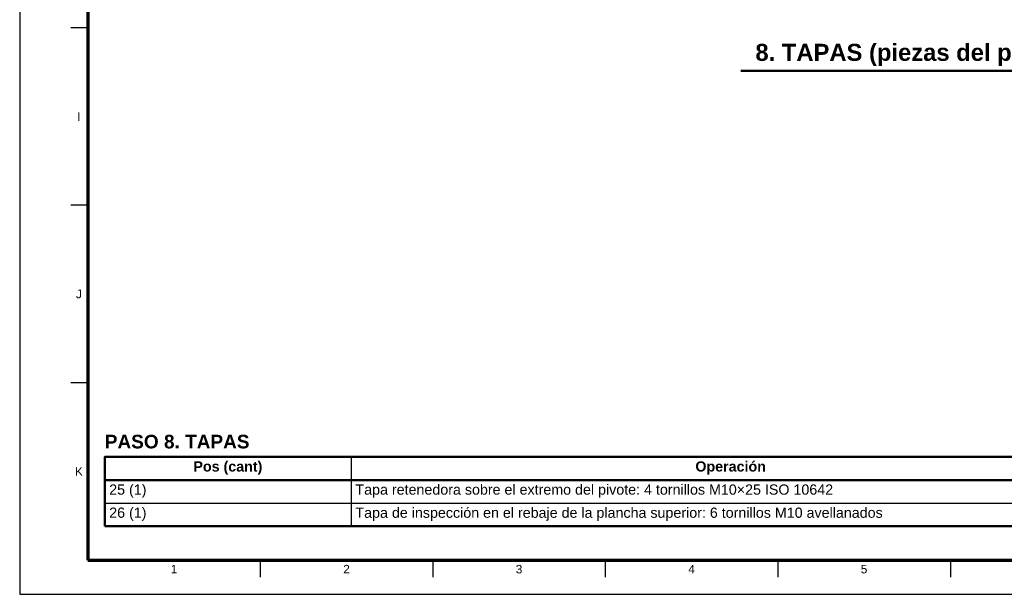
# Model space of a CAD drawing. Header units: millimetres. Extents: x 0 to 841, y 0 to 594.
# Tile 1 of 34: x 0 to 289, y 0 to 169. Entities that reach past the tile are written whole.
import ezdxf
from ezdxf.enums import TextEntityAlignment as Align

# ---------------------------------------------------------------- set-up
doc = ezdxf.new("R2010")
doc.units = ezdxf.units.MM
for name, color, linetype, lineweight in [('FINA', 7, 'CONTINUOUS', 25), ('MARCO', 7, 'CONTINUOUS', 70), ('TXT', 7, 'CONTINUOUS', 25), ('VIS', 7, 'CONTINUOUS', 50)]:
    doc.layers.add(name, color=color, linetype=linetype, lineweight=lineweight)
doc.styles.add('STD', font='LiberationSans-Regular.ttf')
doc.styles.add('STDB', font='LiberationSans-Bold.ttf')

msp = doc.modelspace()

# ---------------------------------------------------------------- linework, layer by layer
at = {"layer": 'FINA'}
for p, q in [((20, 166.55), (15, 166.55)), ((20, 114.36), (15, 114.36)), ((20, 62.18), (15, 62.18)), ((97.35, 40.4), (97.35, 20)), ((25, 33.6), (646, 33.6)), ((25, 26.8), (646, 26.8)), ((70.69, 10), (70.69, 5)), ((121.38, 10), (121.38, 5)), ((172.06, 10), (172.06, 5)), ((222.75, 10), (222.75, 5)), ((273.44, 10), (273.44, 5))]:
    msp.add_line(p, q, dxfattribs=at)
msp.add_lwpolyline([(0, 0), (841, 0), (841, 594), (0, 594)], close=True, dxfattribs=at)
at = {"layer": 'MARCO'}
msp.add_lwpolyline([(20, 10), (831, 10), (831, 584), (20, 584)], close=True, dxfattribs=at)
at = {"layer": 'VIS'}
for p, q in [((211.87, 153.94), (459.13, 153.94)), ((25, 40.4), (25, 20)), ((25, 20), (646, 20))]:
    msp.add_line(p, q, dxfattribs=at)
msp.add_lwpolyline([(25, 33.6), (646, 33.6), (646, 40.4), (25, 40.4)], close=True, dxfattribs=at)

# ---------------------------------------------------------------- texts
at = {"layer": 'TXT', "style": 'STDB'}
msp.add_text('8. TAPAS (piezas del paso en trazo grueso; lo ya montado en trazo fino)', height=5, dxfattribs=at).set_placement((335.5, 155.34), align=Align.BOTTOM_CENTER)
at = {"layer": 'TXT'}
for s, height, style, p in [('I', 2.5, 'STD', (17.4, 140.45)), ('J', 2.5, 'STD', (17.4, 88.27)), ('Pos (cant)', 3, 'STDB', (61.17, 37.6)), ('Operación', 3, 'STDB', (208.89, 37.6)), ('K', 2.5, 'STD', (17.4, 36.09)), ('2', 2.5, 'STD', (96.03, 7.4)), ('3', 2.5, 'STD', (146.72, 7.4)), ('1', 2.5, 'STD', (45.34, 7.4)), ('4', 2.5, 'STD', (197.41, 7.4)), ('5', 2.5, 'STD', (248.09, 7.4))]:
    msp.add_text(s, height=height, dxfattribs=dict(at, style=style)).set_placement(p, align=Align.MIDDLE_CENTER)
at = {"layer": 'TXT', "style": 'STDB'}
msp.add_text('PASO 8. TAPAS', height=4, dxfattribs=at).set_placement((25, 46.9), align=Align.TOP_LEFT)
at = {"layer": 'TXT', "style": 'STD'}
for s, p in [('25 (1)', (26.3, 30.8)), ('Tapa retenedora sobre el extremo del pivote: 4 tornillos M10×25 ISO 10642', (98.65, 30.8)), ('Tapa de inspección en el rebaje de la plancha superior: 6 tornillos M10 avellanados', (98.65, 24)), ('26 (1)', (26.3, 24))]:
    msp.add_text(s, height=3, dxfattribs=at).set_placement(p, align=Align.MIDDLE_LEFT)

doc.saveas('drawing.dxf')
